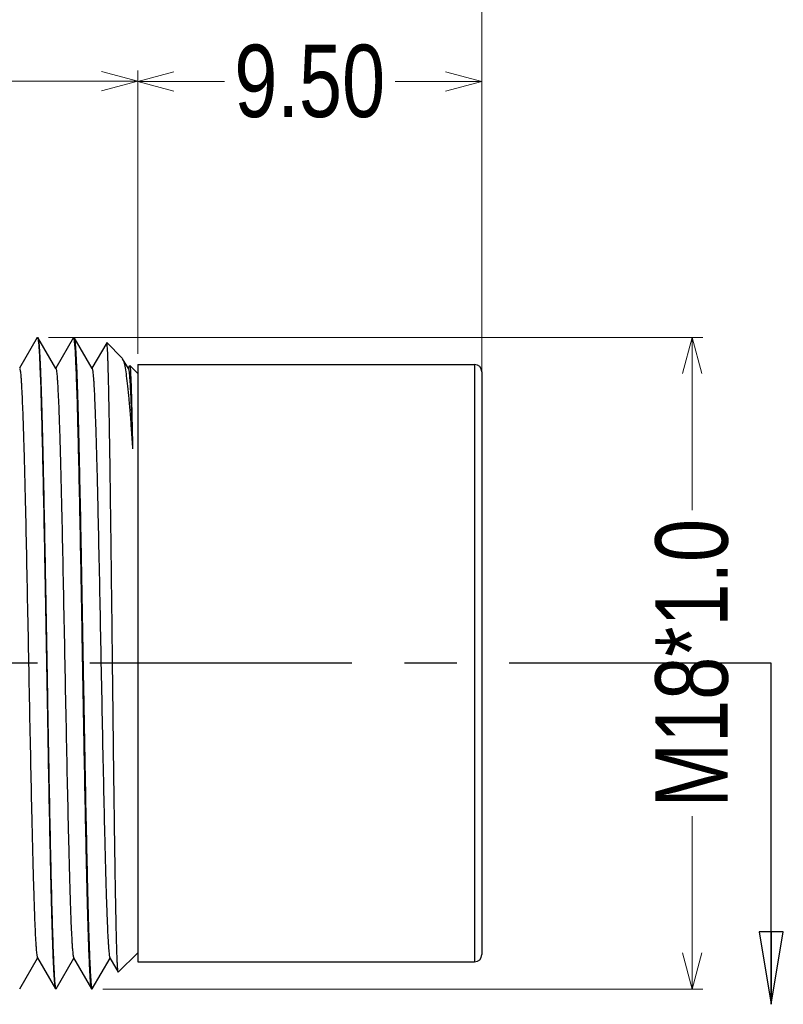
# Model space of a CAD drawing. Header units: inches. Extents: x 2658 to 3015, y -2152 to -1900.
# Tile 13 of 30: x 2811 to 2832, y -2024 to -1997. Entities that reach past the tile are written whole.
import ezdxf

# ---------------------------------------------------------------- set-up
doc = ezdxf.new("R2010")
doc.units = ezdxf.units.IN
doc.header["$LTSCALE"] = 0.64311
doc.header["$MEASUREMENT"] = 0
doc.header["$PDMODE"] = 3
doc.header["$PDSIZE"] = 0.3125
doc.linetypes.add('CENTER', pattern=[0.6, 0.375, -0.075, 0.075, -0.075])
doc.linetypes.add('PHANTOM', pattern=[0.8, 0.45, -0.05, 0.1, -0.05, 0.1, -0.05])
doc.layers.get('0').update_dxf_attribs({"linetype": 'CONTINUOUS'})
doc.layers.get('Defpoints').update_dxf_attribs({"linetype": 'CONTINUOUS'})
doc.layers.add('02___PRT_ALL_AXES', color=7, linetype='CONTINUOUS')
doc.layers.add('DEFAULT_3', color=7, linetype='PHANTOM')
doc.styles.get("Standard").update_dxf_attribs({"font": 'txt', "width": 0.8})
doc.dimstyles.new('2.0', dxfattribs={"dimtxt": 2, "dimasz": 1, "dimexe": 0.3, "dimexo": 0.3, "dimgap": 0.09, "dimtad": 0, "dimzin": 0, "dimdsep": 46, "dimtxsty": 'Standard', "dimblk": 'OPEN30', "dimcen": 0, "dimclrd": 3, "dimclre": 3, "dimclrt": 4, "dimazin": 0, "dimtfac": 1, "dimtofl": 0, "dimtmove": 0, "dimatfit": 3, "dimldrblk": 'OPEN30', "dimfxl": 1, "dimtolj": 1, "dimtzin": 0, "dimlwd": 20, "dimlwe": 20, "dimarcsym": 0})
doc.dimstyles.get("Standard").update_dxf_attribs({"dimtxt": 0.15625, "dimasz": 0.1875, "dimexe": 0.18, "dimexo": 0.0625, "dimgap": 0.09, "dimtad": 0, "dimtih": 1, "dimtoh": 1, "dimdec": 4, "dimzin": 4, "dimdsep": 46, "dimtxsty": 'Standard', "dimblk": 'CLOSED', "dimblk1": 'CLOSED', "dimblk2": 'CLOSED', "dimcen": 0.09, "dimadec": 0, "dimazin": 0, "dimtp": 0.0001, "dimtm": 0.0001, "dimtfac": 1, "dimtdec": 4, "dimtofl": 0, "dimtmove": 0, "dimatfit": 3, "dimldrblk": 'CLOSED', "dimfxl": 1, "dimtolj": 1, "dimtzin": 4, "dimarcsym": 0})

# ---------------------------------------------------------------- blocks, each defined once
blk = doc.blocks.new('_Open30')
at = {"color": 0, "linetype": 'ByBlock', "lineweight": -2}
for p, q in [((-1, 0.268), (0, 0)), ((0, 0), (-1, -0.268)), ((0, 0), (-1, 0))]:
    blk.add_line(p, q, dxfattribs=at)
blk = doc.blocks.new('*D5')
at = {"color": 7, "lineweight": 20}
for p, q in [((2814.227, -2005.96), (2814.227, -1998.141)), ((2823.727, -2008.478), (2823.727, -1998.141)), ((2815.227, -1998.441), (2816.621, -1998.441)), ((2822.727, -1998.441), (2821.334, -1998.441))]:
    blk.add_line(p, q, dxfattribs=at)
at = {"layer": 'Defpoints', "color": 0}
for p in [(2814.227, -1998.441), (2814.227, -2006.26), (2823.727, -2008.778)]:
    blk.add_point(p, dxfattribs=at)
at = {"color": 7, "lineweight": 20, "rotation": 180}
blk.add_blockref('_Open30', (2814.227, -1998.441), dxfattribs=at)
at = {"color": 7, "lineweight": 20}
blk.add_blockref('_Open30', (2823.727, -1998.441), dxfattribs=at)
at = {"color": 7, "insert": (2818.977, -1998.441), "char_height": 2, "attachment_point": 5}
blk.add_mtext('\\A1;9.50', dxfattribs=at)
blk = doc.blocks.new('*D6')
at = {"color": 7, "lineweight": 20}
for p, q in [((2776.727, -2006.56), (2776.727, -1990.226)), ((2823.727, -2006.16), (2823.727, -1990.226)), ((2777.727, -1990.526), (2796.643, -1990.526)), ((2822.727, -1990.526), (2802.689, -1990.526))]:
    blk.add_line(p, q, dxfattribs=at)
at = {"layer": 'Defpoints', "color": 0}
for p in [(2776.727, -1990.526), (2823.727, -2006.46), (2776.727, -2006.86)]:
    blk.add_point(p, dxfattribs=at)
at = {"color": 7, "lineweight": 20, "rotation": 180}
blk.add_blockref('_Open30', (2776.727, -1990.526), dxfattribs=at)
at = {"color": 7, "lineweight": 20}
blk.add_blockref('_Open30', (2823.727, -1990.526), dxfattribs=at)
at = {"color": 7, "insert": (2799.666, -1990.526), "char_height": 2, "attachment_point": 5}
blk.add_mtext('\\A1;47.00', dxfattribs=at)
blk = doc.blocks.new('*D7')
at = {"color": 7, "lineweight": 20}
for p, q in [((2763.727, -2009.21), (2763.727, -1983.37)), ((2823.727, -2006.16), (2823.727, -1983.37)), ((2764.727, -1983.67), (2791.596, -1983.67)), ((2822.727, -1983.67), (2797.376, -1983.67))]:
    blk.add_line(p, q, dxfattribs=at)
at = {"layer": 'Defpoints', "color": 0}
for p in [(2763.727, -1983.67), (2823.727, -2006.46), (2763.727, -2009.51)]:
    blk.add_point(p, dxfattribs=at)
at = {"color": 7, "lineweight": 20, "rotation": 180}
blk.add_blockref('_Open30', (2763.727, -1983.67), dxfattribs=at)
at = {"color": 7, "lineweight": 20}
blk.add_blockref('_Open30', (2823.727, -1983.67), dxfattribs=at)
at = {"color": 7, "insert": (2794.486, -1983.67), "char_height": 2, "attachment_point": 5}
blk.add_mtext('\\A1;60.00', dxfattribs=at)
blk = doc.blocks.new('*D9')
at = {"color": 7, "lineweight": 20}
for p, q in [((2811.769, -2005.51), (2829.832, -2005.51)), ((2829.532, -2006.51), (2829.532, -2010.287)), ((2829.532, -2022.51), (2829.532, -2018.734)), ((2813.269, -2023.51), (2829.832, -2023.51))]:
    blk.add_line(p, q, dxfattribs=at)
at = {"layer": 'Defpoints', "color": 0}
for p in [(2811.469, -2005.51), (2812.969, -2023.51), (2829.532, -2023.51)]:
    blk.add_point(p, dxfattribs=at)
at = {"color": 7, "lineweight": 20}
for p, rotation in [((2829.532, -2005.51), 90), ((2829.532, -2023.51), 270)]:
    blk.add_blockref('_Open30', p, dxfattribs=dict(at, rotation=rotation))
at = {"color": 7, "insert": (2829.532, -2014.51), "char_height": 2, "attachment_point": 5, "rotation": 90}
blk.add_mtext('\\A1;M18*1.0', dxfattribs=at)
blk = doc.blocks.new('*D10')
at = {"color": 7, "lineweight": 20}
for p, q in [((2789.727, -2006.56), (2789.727, -1998.137)), ((2814.227, -2005.961), (2814.227, -1998.137)), ((2790.727, -1998.437), (2798.821, -1998.437)), ((2813.227, -1998.437), (2805.134, -1998.437))]:
    blk.add_line(p, q, dxfattribs=at)
at = {"layer": 'Defpoints', "color": 0}
for p in [(2789.727, -1998.437), (2814.227, -2006.261), (2789.727, -2006.86)]:
    blk.add_point(p, dxfattribs=at)
at = {"color": 7, "lineweight": 20, "rotation": 180}
blk.add_blockref('_Open30', (2789.727, -1998.437), dxfattribs=at)
at = {"color": 7, "lineweight": 20}
blk.add_blockref('_Open30', (2814.227, -1998.437), dxfattribs=at)
at = {"color": 7, "insert": (2801.977, -1998.437), "char_height": 2, "attachment_point": 5}
blk.add_mtext('\\A1;24.50', dxfattribs=at)
blk = doc.blocks.new('_CLOSED')
at = {"color": 0, "linetype": 'ByBlock'}
for p, q in [((0, 0), (-1, 0.167)), ((-1, 0.167), (-1, -0.167)), ((-1, -0.167), (0, 0)), ((-1, 0), (0, 0))]:
    blk.add_line(p, q, dxfattribs=at)

msp = doc.modelspace()

# ---------------------------------------------------------------- linework, layer by layer
at = {"color": 7, "linetype": 'Continuous'}
for p, q in [((2811.454, -2005.515), (2810.964, -2006.363)), ((2811.459, -2005.51), (2811.469, -2005.51)), ((2811.469, -2005.51), (2811.474, -2005.515)), ((2811.97, -2006.372), (2811.474, -2005.515)), ((2812.454, -2005.515), (2811.964, -2006.363)), ((2812.469, -2005.51), (2812.474, -2005.515)), ((2812.97, -2006.372), (2812.474, -2005.515)), ((2813.371, -2005.658), (2812.964, -2006.363)), ((2813.374, -2005.657), (2813.371, -2005.658)), ((2813.8, -2006.083), (2813.374, -2005.657)), ((2813.8, -2006.083), (2813.812, -2006.1)), ((2813.97, -2006.372), (2813.812, -2006.1)), ((2814.005, -2006.293), (2813.964, -2006.363)), ((2814.227, -2006.51), (2814.008, -2006.291)), ((2814.227, -2006.26), (2823.527, -2006.26)), ((2814.227, -2006.261), (2814.227, -2022.76)), ((2823.527, -2006.26), (2823.527, -2022.76)), ((2823.727, -2006.46), (2823.727, -2022.56)), ((2814.227, -2022.51), (2813.691, -2023.046)), ((2810.974, -2023.506), (2811.464, -2022.658)), ((2811.459, -2022.648), (2811.954, -2023.506)), ((2811.974, -2023.506), (2812.464, -2022.658)), ((2812.459, -2022.648), (2812.954, -2023.506)), ((2812.974, -2023.506), (2813.464, -2022.658)), ((2813.459, -2022.648), (2813.688, -2023.045)), ((2814.227, -2022.76), (2823.527, -2022.76)), ((2813.691, -2023.046), (2813.688, -2023.045)), ((2811.954, -2023.506), (2811.959, -2023.51)), ((2812.959, -2023.51), (2812.954, -2023.506)), ((2812.969, -2023.51), (2812.974, -2023.506))]:
    msp.add_line(p, q, dxfattribs=at)
for centre, start, end in [((2823.527, -2006.46), 0, 90), ((2823.527, -2022.56), 270, 0)]:
    msp.add_arc(centre, 0.2, start, end, dxfattribs=at)
for points, knots in [([(2811.461, -2005.511), (2811.462, -2005.511), (2811.465, -2005.515), (2811.469, -2005.526), (2811.474, -2005.549), (2811.48, -2005.586), (2811.484, -2005.616), (2811.486, -2005.633)], [0, 0, 0, 0, 0.036418, 0.095735, 0.291169, 0.592313, 1, 1, 1, 1]), ([(2811.474, -2005.515), (2811.478, -2005.521), (2811.483, -2005.543), (2811.49, -2005.584), (2811.497, -2005.644), (2811.504, -2005.723), (2811.511, -2005.821), (2811.519, -2005.937), (2811.526, -2006.071), (2811.536, -2006.285), (2811.549, -2006.595), (2811.563, -2007.018), (2811.578, -2007.504), (2811.592, -2008.049), (2811.607, -2008.649), (2811.627, -2009.543), (2811.651, -2010.756), (2811.68, -2012.296), (2811.709, -2013.911), (2811.738, -2015.547), (2811.766, -2017.147), (2811.795, -2018.659), (2811.824, -2020.03), (2811.852, -2021.214), (2811.877, -2022.066), (2811.898, -2022.624), (2811.912, -2022.943), (2811.926, -2023.189), (2811.937, -2023.33), (2811.943, -2023.388)], [0, 0, 0, 0, 0.001309, 0.003649, 0.007037, 0.01147, 0.016941, 0.023438, 0.03095, 0.039463, 0.059408, 0.083111, 0.110369, 0.140953, 0.174603, 0.211037, 0.290997, 0.378133, 0.4695, 0.562011, 0.652542, 0.738033, 0.815596, 0.882611, 0.936817, 0.958527, 0.976387, 0.990248, 1, 1, 1, 1]), ([(2811.486, -2005.633), (2811.492, -2005.691), (2811.503, -2005.831), (2811.517, -2006.078), (2811.531, -2006.396), (2811.552, -2006.955), (2811.576, -2007.806), (2811.605, -2008.991), (2811.633, -2010.362), (2811.662, -2011.873), (2811.691, -2013.474), (2811.72, -2015.109), (2811.749, -2016.724), (2811.777, -2018.265), (2811.802, -2019.478), (2811.822, -2020.372), (2811.837, -2020.972), (2811.851, -2021.517), (2811.865, -2022.003), (2811.88, -2022.425), (2811.892, -2022.736), (2811.903, -2022.95), (2811.91, -2023.084), (2811.917, -2023.2), (2811.924, -2023.297), (2811.932, -2023.376), (2811.938, -2023.437), (2811.945, -2023.478), (2811.951, -2023.499), (2811.954, -2023.506)], [0, 0, 0, 0, 0.009752, 0.023613, 0.041473, 0.063183, 0.117389, 0.184404, 0.261967, 0.347458, 0.437989, 0.5305, 0.621867, 0.709003, 0.788963, 0.825397, 0.859047, 0.889631, 0.916889, 0.940592, 0.960537, 0.96905, 0.976562, 0.983059, 0.98853, 0.992963, 0.996351, 0.998691, 1, 1, 1, 1]), ([(2812.487, -2005.644), (2812.485, -2005.625), (2812.481, -2005.593), (2812.475, -2005.552), (2812.47, -2005.527), (2812.465, -2005.515), (2812.462, -2005.511), (2812.461, -2005.511)], [0, 0, 0, 0, 0.40979, 0.711701, 0.906469, 0.964866, 1, 1, 1, 1]), ([(2812.474, -2005.515), (2812.476, -2005.517), (2812.479, -2005.525), (2812.484, -2005.547), (2812.49, -2005.587), (2812.498, -2005.651), (2812.505, -2005.734), (2812.512, -2005.837), (2812.52, -2005.959), (2812.527, -2006.101), (2812.538, -2006.327), (2812.551, -2006.654), (2812.566, -2007.1), (2812.581, -2007.612), (2812.595, -2008.185), (2812.61, -2008.816), (2812.631, -2009.753), (2812.656, -2011.02), (2812.686, -2012.623), (2812.715, -2014.293), (2812.745, -2015.972), (2812.775, -2017.598), (2812.804, -2019.113), (2812.83, -2020.282), (2812.85, -2021.121), (2812.865, -2021.665), (2812.88, -2022.146), (2812.895, -2022.557), (2812.91, -2022.897), (2812.924, -2023.161), (2812.937, -2023.333), (2812.948, -2023.432), (2812.953, -2023.467), (2812.957, -2023.482)], [0, 0, 0, 0, 0.000546, 0.001358, 0.003801, 0.007346, 0.011994, 0.017733, 0.024552, 0.032438, 0.041373, 0.062306, 0.08717, 0.115737, 0.147756, 0.182938, 0.220969, 0.30419, 0.394443, 0.488498, 0.582989, 0.674537, 0.759864, 0.83592, 0.869606, 0.899984, 0.926784, 0.949767, 0.968725, 0.983495, 0.993944, 0.997523, 1, 1, 1, 1]), ([(2812.954, -2023.506), (2812.951, -2023.499), (2812.946, -2023.478), (2812.938, -2023.437), (2812.932, -2023.377), (2812.924, -2023.298), (2812.917, -2023.201), (2812.91, -2023.086), (2812.903, -2022.952), (2812.893, -2022.739), (2812.88, -2022.43), (2812.866, -2022.009), (2812.851, -2021.526), (2812.837, -2020.983), (2812.822, -2020.385), (2812.802, -2019.495), (2812.778, -2018.286), (2812.749, -2016.751), (2812.72, -2015.14), (2812.692, -2013.509), (2812.663, -2011.91), (2812.634, -2010.4), (2812.606, -2009.027), (2812.577, -2007.839), (2812.553, -2006.984), (2812.532, -2006.421), (2812.518, -2006.098), (2812.504, -2005.847), (2812.493, -2005.703), (2812.487, -2005.644)], [0, 0, 0, 0, 0.001304, 0.003638, 0.007012, 0.011427, 0.016877, 0.02335, 0.030833, 0.039311, 0.059181, 0.082792, 0.109948, 0.14042, 0.173951, 0.21026, 0.289966, 0.376859, 0.468015, 0.560371, 0.650821, 0.736322, 0.814001, 0.881246, 0.935797, 0.957722, 0.975826, 0.989955, 1, 1, 1, 1]), ([(2813.688, -2023.045), (2813.687, -2023.043), (2813.685, -2023.036), (2813.683, -2023.024), (2813.68, -2023.007), (2813.677, -2022.973), (2813.672, -2022.919), (2813.668, -2022.837), (2813.663, -2022.736), (2813.658, -2022.614), (2813.653, -2022.473), (2813.646, -2022.246), (2813.637, -2021.916), (2813.628, -2021.466), (2813.618, -2020.949), (2813.608, -2020.37), (2813.598, -2019.733), (2813.589, -2019.045), (2813.579, -2018.314), (2813.565, -2017.27), (2813.549, -2015.911), (2813.53, -2014.25), (2813.511, -2012.595), (2813.494, -2011.247), (2813.481, -2010.219), (2813.472, -2009.501), (2813.462, -2008.83), (2813.452, -2008.211), (2813.443, -2007.649), (2813.433, -2007.15), (2813.425, -2006.776), (2813.418, -2006.511), (2813.413, -2006.339), (2813.408, -2006.187), (2813.404, -2006.053), (2813.399, -2005.939), (2813.394, -2005.844), (2813.39, -2005.777), (2813.387, -2005.734), (2813.384, -2005.709), (2813.382, -2005.689), (2813.38, -2005.674), (2813.377, -2005.664), (2813.376, -2005.659), (2813.374, -2005.657)], [0, 0, 0, 0, 0.000424, 0.001138, 0.002147, 0.003452, 0.006951, 0.011631, 0.017479, 0.024481, 0.032621, 0.041878, 0.063647, 0.089576, 0.119407, 0.15285, 0.18958, 0.229241, 0.27145, 0.315801, 0.409217, 0.505936, 0.602308, 0.694718, 0.738351, 0.779723, 0.818452, 0.854181, 0.88658, 0.915357, 0.940247, 0.951164, 0.961028, 0.969817, 0.977513, 0.984098, 0.989557, 0.993881, 0.995615, 0.997062, 0.998222, 0.999095, 0.999685, 1, 1, 1, 1]), ([(2813.812, -2006.1), (2813.819, -2006.111), (2813.831, -2006.142), (2813.856, -2006.224), (2813.885, -2006.369), (2813.917, -2006.592), (2813.95, -2006.878), (2813.984, -2007.225), (2814.018, -2007.631), (2814.052, -2008.092), (2814.074, -2008.418), (2814.085, -2008.59)], [0, 0, 0, 0, 0.016314, 0.038845, 0.103023, 0.192791, 0.307672, 0.446936, 0.609615, 0.79454, 1, 1, 1, 1]), ([(2810.97, -2006.372), (2810.974, -2006.379), (2810.979, -2006.401), (2810.986, -2006.442), (2810.994, -2006.502), (2811.001, -2006.581), (2811.009, -2006.677), (2811.019, -2006.842), (2811.032, -2007.092), (2811.047, -2007.442), (2811.062, -2007.858), (2811.078, -2008.334), (2811.093, -2008.868), (2811.108, -2009.454), (2811.129, -2010.323), (2811.154, -2011.495), (2811.184, -2012.975), (2811.214, -2014.51), (2811.244, -2016.046), (2811.274, -2017.525), (2811.3, -2018.698), (2811.321, -2019.567), (2811.336, -2020.152), (2811.351, -2020.686), (2811.366, -2021.163), (2811.381, -2021.578), (2811.396, -2021.929), (2811.409, -2022.178), (2811.42, -2022.343), (2811.428, -2022.44), (2811.435, -2022.518), (2811.442, -2022.578), (2811.45, -2022.62), (2811.455, -2022.641), (2811.459, -2022.648)], [0, 0, 0, 0, 0.001466, 0.004046, 0.007756, 0.012595, 0.018553, 0.025617, 0.043003, 0.064596, 0.0902, 0.119578, 0.152463, 0.188549, 0.227506, 0.312571, 0.40453, 0.5, 0.595471, 0.68743, 0.772495, 0.811451, 0.847538, 0.880422, 0.909801, 0.935404, 0.956997, 0.974384, 0.981449, 0.987406, 0.992244, 0.995955, 0.998535, 1, 1, 1, 1]), ([(2811.97, -2006.372), (2811.974, -2006.379), (2811.979, -2006.401), (2811.986, -2006.442), (2811.994, -2006.502), (2812.001, -2006.581), (2812.009, -2006.677), (2812.019, -2006.842), (2812.032, -2007.092), (2812.047, -2007.442), (2812.062, -2007.858), (2812.078, -2008.334), (2812.093, -2008.868), (2812.108, -2009.454), (2812.129, -2010.323), (2812.154, -2011.495), (2812.184, -2012.975), (2812.214, -2014.51), (2812.244, -2016.046), (2812.274, -2017.525), (2812.3, -2018.698), (2812.321, -2019.567), (2812.336, -2020.152), (2812.351, -2020.686), (2812.366, -2021.163), (2812.381, -2021.578), (2812.396, -2021.929), (2812.409, -2022.178), (2812.42, -2022.343), (2812.428, -2022.44), (2812.435, -2022.518), (2812.442, -2022.578), (2812.45, -2022.62), (2812.455, -2022.641), (2812.459, -2022.648)], [0, 0, 0, 0, 0.001465, 0.004045, 0.007756, 0.012595, 0.018552, 0.025616, 0.043003, 0.064595, 0.0902, 0.119578, 0.152462, 0.188549, 0.227505, 0.31257, 0.404529, 0.5, 0.59547, 0.687429, 0.772494, 0.811451, 0.847537, 0.880422, 0.9098, 0.935405, 0.956997, 0.974384, 0.981448, 0.987405, 0.992244, 0.995955, 0.998534, 1, 1, 1, 1]), ([(2812.97, -2006.372), (2812.974, -2006.379), (2812.979, -2006.401), (2812.986, -2006.442), (2812.994, -2006.502), (2813.001, -2006.581), (2813.009, -2006.677), (2813.019, -2006.842), (2813.032, -2007.092), (2813.047, -2007.442), (2813.062, -2007.858), (2813.078, -2008.334), (2813.093, -2008.868), (2813.108, -2009.454), (2813.129, -2010.323), (2813.154, -2011.495), (2813.184, -2012.975), (2813.214, -2014.51), (2813.244, -2016.046), (2813.274, -2017.525), (2813.3, -2018.698), (2813.321, -2019.567), (2813.336, -2020.152), (2813.351, -2020.686), (2813.366, -2021.163), (2813.381, -2021.578), (2813.396, -2021.929), (2813.409, -2022.178), (2813.42, -2022.343), (2813.428, -2022.44), (2813.435, -2022.518), (2813.442, -2022.578), (2813.45, -2022.62), (2813.455, -2022.641), (2813.459, -2022.648)], [0, 0, 0, 0, 0.001465, 0.004046, 0.007757, 0.012595, 0.018551, 0.025616, 0.043002, 0.064596, 0.090198, 0.119578, 0.152461, 0.188548, 0.227504, 0.312569, 0.404528, 0.499998, 0.595469, 0.687427, 0.772493, 0.81145, 0.847536, 0.880421, 0.909799, 0.935403, 0.956996, 0.974382, 0.981447, 0.987405, 0.992244, 0.995953, 0.998534, 1, 1, 1, 1]), ([(2813.97, -2006.372), (2813.973, -2006.379), (2813.978, -2006.398), (2813.985, -2006.436), (2813.992, -2006.49), (2813.999, -2006.56), (2814.006, -2006.646), (2814.016, -2006.793), (2814.029, -2007.016), (2814.043, -2007.329), (2814.057, -2007.7), (2814.071, -2008.127), (2814.08, -2008.43), (2814.085, -2008.59)], [0, 0, 0, 0, 0.009883, 0.026987, 0.051411, 0.083153, 0.122182, 0.16842, 0.282111, 0.423353, 0.591043, 0.783878, 1, 1, 1, 1]), ([(2814.008, -2006.291), (2814.009, -2006.292), (2814.011, -2006.296), (2814.014, -2006.306), (2814.017, -2006.326), (2814.02, -2006.359), (2814.022, -2006.385), (2814.024, -2006.4)], [0, 0, 0, 0, 0.035134, 0.094846, 0.291756, 0.593393, 1, 1, 1, 1]), ([(2814.024, -2006.4), (2814.027, -2006.441), (2814.032, -2006.538), (2814.043, -2006.792), (2814.056, -2007.218), (2814.071, -2007.85), (2814.08, -2008.326), (2814.085, -2008.59)], [0, 0, 0, 0, 0.056462, 0.133615, 0.348271, 0.639241, 1, 1, 1, 1]), ([(2811.943, -2023.388), (2811.945, -2023.405), (2811.948, -2023.434), (2811.954, -2023.472), (2811.959, -2023.495), (2811.964, -2023.506), (2811.966, -2023.509), (2811.968, -2023.51)], [0, 0, 0, 0, 0.407687, 0.708831, 0.904265, 0.963582, 1, 1, 1, 1]), ([(2812.957, -2023.482), (2812.958, -2023.489), (2812.96, -2023.498), (2812.966, -2023.51), (2812.969, -2023.51)], [0, 0, 0, 0, 0.700274, 1, 1, 1, 1])]:
    msp.add_open_spline(points, degree=3, knots=knots, dxfattribs=at)
at = {"layer": '02___PRT_ALL_AXES', "color": 7, "linetype": 'Continuous'}
msp.add_line((2812.969, -2023.51), (2812.959, -2023.51), dxfattribs=at)
at = {"layer": 'DEFAULT_3', "color": 7, "linetype": 'CENTER', "ltscale": 30}
msp.add_line((2831.718, -2014.51), (2756.27, -2014.51), dxfattribs=at)

# ---------------------------------------------------------------- dimensions: what is measured, and where the dimension line sits
at = {"color": 7}
for base, p2, picture, middle in [((2763.727, -1983.67), (2763.727, -2009.51), '*D7', (2794.486, -1983.67)), ((2776.727, -1990.526), (2776.727, -2006.86), '*D6', (2799.666, -1990.526))]:
    dim = msp.add_linear_dim(base=base, p1=(2823.727, -2006.46), p2=p2, dimstyle='2.0', override={"dimclrd": 7, "dimclre": 7, "dimclrt": 7}, dxfattribs=at)
    dim.commit()
    dim.dimension.update_dxf_attribs({"geometry": picture, "text_midpoint": middle, "dimtype": 160})
for base, p1, p2, picture, middle in [((2789.727, -1998.437), (2814.227, -2006.261), (2789.727, -2006.86), '*D10', (2801.977, -1998.437)), ((2814.227, -1998.441), (2823.727, -2008.778), (2814.227, -2006.26), '*D5', (2818.977, -1998.441))]:
    dim = msp.add_linear_dim(base=base, p1=p1, p2=p2, dimstyle='2.0', override={"dimclrd": 7, "dimclre": 7, "dimclrt": 7}, dxfattribs=at)
    dim.commit()
    dim.dimension.update_dxf_attribs({"geometry": picture, "text_midpoint": middle})
dim = msp.add_linear_dim(base=(2829.532, -2023.51), p1=(2811.469, -2005.51), p2=(2812.969, -2023.51), angle=90, text='M18*1.0', dimstyle='2.0', override={"dimclrd": 7, "dimclre": 7, "dimclrt": 7}, dxfattribs=at)
dim.commit()
dim.dimension.update_dxf_attribs({"geometry": '*D9', "text_midpoint": (2829.532, -2014.51)})

# ---------------------------------------------------------------- leaders
at = {"color": 7, "linetype": 'Continuous'}
msp.add_leader([(2831.718, -2023.932), (2831.718, -2014.51)], dimstyle='Standard', override={"dimasz": 2, "dimtad": 0}, dxfattribs=at)

doc.saveas('drawing.dxf')
